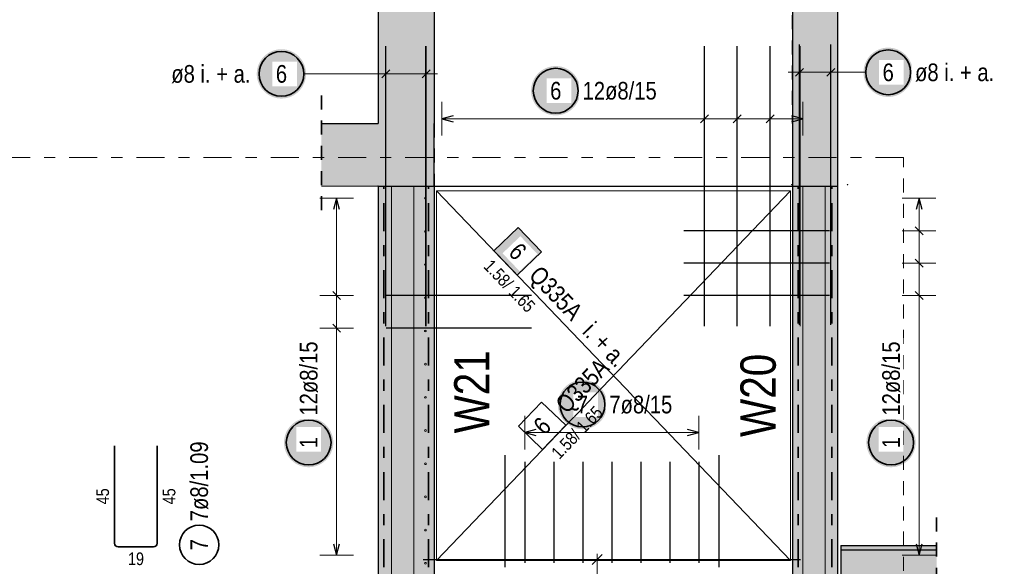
# Model space of a CAD drawing. Header units: millimetres. Extents: x -47 to 138, y -47 to 66.
# Tile 13 of 20: x 30.85 to 39.64, y 31.57 to 36.45. Entities that reach past the tile are written whole.
import ezdxf

# ---------------------------------------------------------------- set-up
doc = ezdxf.new("R2010")
doc.units = ezdxf.units.MM
doc.linetypes.add('DASHDOT', pattern=[1, 0.5, -0.25, 0, -0.25])
doc.linetypes.add('HIDDEN', pattern=[0.375, 0.25, -0.125])
for name, color, linetype, lineweight in [('Achsen', 7, 'Continuous', 20), ('Bewehrung', 7, 'Continuous', 20), ('nplo Bewehrung', 7, 'Continuous', 20), ('Schraffuren', 7, 'Continuous', 20)]:
    doc.layers.add(name, color=color, linetype=linetype, lineweight=lineweight)
doc.styles.add('Arial Narrow', font='ARIALN.TTF')
doc.linetypes.add('STRAKON_Linetype_13', pattern='A,30,[130,ltypeshp.shx,S=3.75,R=-30,X=0,Y=0],-3.75,[130,ltypeshp.shx,S=3.75,R=-30,X=0,Y=0]', length=33.75)

msp = doc.modelspace()

# ---------------------------------------------------------------- hatches: boundary and pattern name
at = {"lineweight": 25, "true_color": 0xffffff}
for points in [[(33.403527, 35.962078), (33.403393, 35.969755), (33.402991, 35.977424), (33.402322, 35.985074), (33.401386, 35.992696), (33.400184, 36.00028), (33.398719, 36.007818), (33.396992, 36.0153), (33.395004, 36.022718), (33.392759, 36.030061), (33.390259, 36.037322), (33.387507, 36.044491), (33.384507, 36.05156), (33.381261, 36.058519), (33.377775, 36.065361), (33.374052, 36.072078), (33.370097, 36.07866), (33.365915, 36.0851), (33.36151, 36.09139), (33.356889, 36.097523), (33.352056, 36.103491), (33.347019, 36.109286), (33.341781, 36.114902), (33.336352, 36.120332), (33.330735, 36.125569), (33.32494, 36.130607), (33.318972, 36.13544), (33.312839, 36.140061), (33.306549, 36.144466), (33.300109, 36.148648), (33.293527, 36.152603), (33.28681, 36.156326), (33.279968, 36.159812), (33.273009, 36.163058), (33.26594, 36.166058), (33.258771, 36.16881), (33.25151, 36.17131), (33.244167, 36.173555), (33.23675, 36.175543), (33.229267, 36.17727), (33.221729, 36.178735), (33.214145, 36.179937), (33.206523, 36.180872), (33.198873, 36.181542), (33.191205, 36.181944), (33.183527, 36.182078), (33.175849, 36.181944), (33.16818, 36.181542), (33.16053, 36.180872), (33.152909, 36.179937), (33.145324, 36.178735), (33.137786, 36.17727), (33.130304, 36.175543), (33.122886, 36.173555), (33.115543, 36.17131), (33.108282, 36.16881), (33.101113, 36.166058), (33.094045, 36.163058), (33.087085, 36.159812), (33.080243, 36.156326), (33.073527, 36.152603), (33.066944, 36.148648), (33.060504, 36.144466), (33.054214, 36.140061), (33.048081, 36.13544), (33.042113, 36.130607), (33.036318, 36.125569), (33.030702, 36.120332), (33.025272, 36.114902), (33.020035, 36.109286), (33.014997, 36.103491), (33.010164, 36.097523), (33.005543, 36.09139), (33.001138, 36.0851), (32.996956, 36.07866), (32.993001, 36.072078), (32.989278, 36.065361), (32.985792, 36.058519), (32.982547, 36.05156), (32.979546, 36.044491), (32.976794, 36.037322), (32.974294, 36.030061), (32.972049, 36.022718), (32.970062, 36.0153), (32.968334, 36.007818), (32.966869, 36.00028), (32.965668, 35.992696), (32.964732, 35.985074), (32.964063, 35.977424), (32.963661, 35.969755), (32.963527, 35.962078), (32.963661, 35.9544), (32.964063, 35.946731), (32.964732, 35.939081), (32.965668, 35.931459), (32.966869, 35.923875), (32.968334, 35.916337), (32.970062, 35.908855), (32.972049, 35.901437), (32.974294, 35.894094), (32.976794, 35.886833), (32.979546, 35.879664), (32.982547, 35.872595), (32.985792, 35.865636), (32.989278, 35.858794), (32.993001, 35.852078), (32.996956, 35.845495), (33.001138, 35.839055), (33.005543, 35.832765), (33.010164, 35.826632), (33.014997, 35.820664), (33.020035, 35.814869), (33.025272, 35.809253), (33.030702, 35.803823), (33.036318, 35.798586), (33.042113, 35.793548), (33.048081, 35.788715), (33.054214, 35.784094), (33.060504, 35.779689), (33.066944, 35.775507), (33.073527, 35.771552), (33.080243, 35.767829), (33.087085, 35.764343), (33.094045, 35.761098), (33.101113, 35.758097), (33.108282, 35.755345), (33.115543, 35.752845), (33.122886, 35.7506), (33.130304, 35.748612), (33.137786, 35.746885), (33.145324, 35.74542), (33.152909, 35.744219), (33.16053, 35.743283), (33.16818, 35.742613), (33.175849, 35.742212), (33.183527, 35.742078), (33.191205, 35.742212), (33.198873, 35.742613), (33.206523, 35.743283), (33.214145, 35.744219), (33.221729, 35.74542), (33.229267, 35.746885), (33.23675, 35.748612), (33.244167, 35.7506), (33.25151, 35.752845), (33.258771, 35.755345), (33.26594, 35.758097), (33.273009, 35.761098), (33.279968, 35.764343), (33.28681, 35.767829), (33.293527, 35.771552), (33.300109, 35.775507), (33.306549, 35.779689), (33.312839, 35.784094), (33.318972, 35.788715), (33.32494, 35.793548), (33.330735, 35.798586), (33.336352, 35.803823), (33.341781, 35.809253), (33.347019, 35.814869), (33.352056, 35.820664), (33.356889, 35.826632), (33.36151, 35.832765), (33.365915, 35.839055), (33.370097, 35.845495), (33.374052, 35.852078), (33.377775, 35.858794), (33.381261, 35.865636), (33.384507, 35.872595), (33.387507, 35.879664), (33.390259, 35.886833), (33.392759, 35.894094), (33.395004, 35.901437), (33.396992, 35.908855), (33.398719, 35.916337), (33.400184, 35.923875), (33.401386, 35.931459), (33.402322, 35.939081), (33.402991, 35.946731)], [(38.820806, 35.976104), (38.820672, 35.983782), (38.820271, 35.99145), (38.819601, 35.9991), (38.818665, 36.006722), (38.817464, 36.014306), (38.815999, 36.021844), (38.814271, 36.029327), (38.812284, 36.036744), (38.810039, 36.044088), (38.807539, 36.051348), (38.804787, 36.058517), (38.801786, 36.065586), (38.798541, 36.072546), (38.795055, 36.079388), (38.791332, 36.086104), (38.787377, 36.092686), (38.783195, 36.099126), (38.77879, 36.105417), (38.774169, 36.111549), (38.769336, 36.117517), (38.764298, 36.123313), (38.759061, 36.128929), (38.753631, 36.134359), (38.748015, 36.139596), (38.74222, 36.144634), (38.736252, 36.149466), (38.730119, 36.154088), (38.723829, 36.158492), (38.717389, 36.162674), (38.710806, 36.166629), (38.70409, 36.170352), (38.697248, 36.173839), (38.690288, 36.177084), (38.68322, 36.180084), (38.676051, 36.182836), (38.66879, 36.185336), (38.661447, 36.187581), (38.654029, 36.189569), (38.646547, 36.191296), (38.639009, 36.192762), (38.631425, 36.193963), (38.623803, 36.194899), (38.616153, 36.195568), (38.608484, 36.19597), (38.600806, 36.196104), (38.593129, 36.19597), (38.58546, 36.195568), (38.57781, 36.194899), (38.570188, 36.193963), (38.562604, 36.192762), (38.555066, 36.191296), (38.547584, 36.189569), (38.540166, 36.187581), (38.532823, 36.185336), (38.525562, 36.182836), (38.518393, 36.180084), (38.511324, 36.177084), (38.504365, 36.173839), (38.497523, 36.170352), (38.490806, 36.166629), (38.484224, 36.162674), (38.477784, 36.158492), (38.471494, 36.154088), (38.465361, 36.149466), (38.459393, 36.144634), (38.453598, 36.139596), (38.447982, 36.134359), (38.442552, 36.128929), (38.437315, 36.123313), (38.432277, 36.117517), (38.427444, 36.111549), (38.422823, 36.105417), (38.418418, 36.099126), (38.414236, 36.092686), (38.410281, 36.086104), (38.406558, 36.079388), (38.403072, 36.072546), (38.399826, 36.065586), (38.396826, 36.058517), (38.394074, 36.051348), (38.391574, 36.044088), (38.389329, 36.036744), (38.387341, 36.029327), (38.385614, 36.021844), (38.384149, 36.014306), (38.382947, 36.006722), (38.382012, 35.9991), (38.381342, 35.99145), (38.38094, 35.983782), (38.380806, 35.976104), (38.38094, 35.968426), (38.381342, 35.960757), (38.382012, 35.953108), (38.382947, 35.945486), (38.384149, 35.937901), (38.385614, 35.930363), (38.387341, 35.922881), (38.389329, 35.915464), (38.391574, 35.90812), (38.394074, 35.900859), (38.396826, 35.89369), (38.399826, 35.886622), (38.403072, 35.879662), (38.406558, 35.87282), (38.410281, 35.866104), (38.414236, 35.859522), (38.418418, 35.853081), (38.422823, 35.846791), (38.427444, 35.840658), (38.432277, 35.834691), (38.437315, 35.828895), (38.442552, 35.823279), (38.447982, 35.817849), (38.453598, 35.812612), (38.459393, 35.807574), (38.465361, 35.802742), (38.471494, 35.79812), (38.477784, 35.793716), (38.484224, 35.789533), (38.490806, 35.785578), (38.497523, 35.781855), (38.504365, 35.778369), (38.511324, 35.775124), (38.518393, 35.772123), (38.525562, 35.769372), (38.532823, 35.766871), (38.540166, 35.764626), (38.547584, 35.762639), (38.555066, 35.760911), (38.562604, 35.759446), (38.570188, 35.758245), (38.57781, 35.757309), (38.58546, 35.75664), (38.593129, 35.756238), (38.600806, 35.756104), (38.608484, 35.756238), (38.616153, 35.75664), (38.623803, 35.757309), (38.631425, 35.758245), (38.639009, 35.759446), (38.646547, 35.760911), (38.654029, 35.762639), (38.661447, 35.764626), (38.66879, 35.766871), (38.676051, 35.769372), (38.68322, 35.772123), (38.690288, 35.775124), (38.697248, 35.778369), (38.70409, 35.781855), (38.710806, 35.785578), (38.717389, 35.789533), (38.723829, 35.793716), (38.730119, 35.79812), (38.736252, 35.802742), (38.74222, 35.807574), (38.748015, 35.812612), (38.753631, 35.817849), (38.759061, 35.823279), (38.764298, 35.828895), (38.769336, 35.834691), (38.774169, 35.840658), (38.77879, 35.846791), (38.783195, 35.853081), (38.787377, 35.859522), (38.791332, 35.866104), (38.795055, 35.87282), (38.798541, 35.879662), (38.801786, 35.886622), (38.804787, 35.89369), (38.807539, 35.900859), (38.810039, 35.90812), (38.812284, 35.915464), (38.814271, 35.922881), (38.815999, 35.930363), (38.817464, 35.937901), (38.818665, 35.945486), (38.819601, 35.953108), (38.820271, 35.960757)], [(35.852538, 35.811948), (35.852404, 35.819626), (35.852003, 35.827295), (35.851333, 35.834945), (35.850397, 35.842566), (35.849196, 35.850151), (35.847731, 35.857689), (35.846003, 35.865171), (35.844016, 35.872589), (35.841771, 35.879932), (35.839271, 35.887193), (35.836519, 35.894362), (35.833518, 35.90143), (35.830273, 35.90839), (35.826787, 35.915232), (35.823064, 35.921948), (35.819109, 35.928531), (35.814927, 35.934971), (35.810522, 35.941261), (35.805901, 35.947394), (35.801068, 35.953362), (35.79603, 35.959157), (35.790793, 35.964773), (35.785363, 35.970203), (35.779747, 35.97544), (35.773952, 35.980478), (35.767984, 35.985311), (35.761851, 35.989932), (35.755561, 35.994337), (35.749121, 35.998519), (35.742538, 36.002474), (35.735822, 36.006197), (35.72898, 36.009683), (35.72202, 36.012928), (35.714952, 36.015929), (35.707783, 36.018681), (35.700522, 36.021181), (35.693179, 36.023426), (35.685761, 36.025413), (35.678279, 36.027141), (35.670741, 36.028606), (35.663157, 36.029807), (35.655535, 36.030743), (35.647885, 36.031412), (35.640216, 36.031814), (35.632538, 36.031948), (35.624861, 36.031814), (35.617192, 36.031412), (35.609542, 36.030743), (35.60192, 36.029807), (35.594336, 36.028606), (35.586798, 36.027141), (35.579316, 36.025413), (35.571898, 36.023426), (35.564555, 36.021181), (35.557294, 36.018681), (35.550125, 36.015929), (35.543056, 36.012928), (35.536097, 36.009683), (35.529255, 36.006197), (35.522538, 36.002474), (35.515956, 35.998519), (35.509516, 35.994337), (35.503226, 35.989932), (35.497093, 35.985311), (35.491125, 35.980478), (35.48533, 35.97544), (35.479714, 35.970203), (35.474284, 35.964773), (35.469047, 35.959157), (35.464009, 35.953362), (35.459176, 35.947394), (35.454555, 35.941261), (35.45015, 35.934971), (35.445968, 35.928531), (35.442013, 35.921948), (35.43829, 35.915232), (35.434804, 35.90839), (35.431558, 35.90143), (35.428558, 35.894362), (35.425806, 35.887193), (35.423306, 35.879932), (35.421061, 35.872589), (35.419073, 35.865171), (35.417346, 35.857689), (35.415881, 35.850151), (35.414679, 35.842566), (35.413744, 35.834945), (35.413074, 35.827295), (35.412672, 35.819626), (35.412538, 35.811948), (35.412672, 35.80427), (35.413074, 35.796602), (35.413744, 35.788952), (35.414679, 35.78133), (35.415881, 35.773746), (35.417346, 35.766208), (35.419073, 35.758725), (35.421061, 35.751308), (35.423306, 35.743965), (35.425806, 35.736704), (35.428558, 35.729535), (35.431558, 35.722466), (35.434804, 35.715507), (35.43829, 35.708665), (35.442013, 35.701948), (35.445968, 35.695366), (35.45015, 35.688926), (35.454555, 35.682636), (35.459176, 35.676503), (35.464009, 35.670535), (35.469047, 35.66474), (35.474284, 35.659123), (35.479714, 35.653694), (35.48533, 35.648456), (35.491125, 35.643419), (35.497093, 35.638586), (35.503226, 35.633965), (35.509516, 35.62956), (35.515956, 35.625378), (35.522538, 35.621423), (35.529255, 35.6177), (35.536097, 35.614214), (35.543056, 35.610968), (35.550125, 35.607968), (35.557294, 35.605216), (35.564555, 35.602716), (35.571898, 35.600471), (35.579316, 35.598483), (35.586798, 35.596756), (35.594336, 35.595291), (35.60192, 35.594089), (35.609542, 35.593153), (35.617192, 35.592484), (35.624861, 35.592082), (35.632538, 35.591948), (35.640216, 35.592082), (35.647885, 35.592484), (35.655535, 35.593153), (35.663157, 35.594089), (35.670741, 35.595291), (35.678279, 35.596756), (35.685761, 35.598483), (35.693179, 35.600471), (35.700522, 35.602716), (35.707783, 35.605216), (35.714952, 35.607968), (35.72202, 35.610968), (35.72898, 35.614214), (35.735822, 35.6177), (35.742538, 35.621423), (35.749121, 35.625378), (35.755561, 35.62956), (35.761851, 35.633965), (35.767984, 35.638586), (35.773952, 35.643419), (35.779747, 35.648456), (35.785363, 35.653694), (35.790793, 35.659123), (35.79603, 35.66474), (35.801068, 35.670535), (35.805901, 35.676503), (35.810522, 35.682636), (35.814927, 35.688926), (35.819109, 35.695366), (35.823064, 35.701948), (35.826787, 35.708665), (35.830273, 35.715507), (35.833518, 35.722466), (35.836519, 35.729535), (35.839271, 35.736704), (35.841771, 35.743965), (35.844016, 35.751308), (35.846003, 35.758725), (35.847731, 35.766208), (35.849196, 35.773746), (35.850397, 35.78133), (35.851333, 35.788952), (35.852003, 35.796602)], [(36.091537, 33.012078), (36.091403, 33.019755), (36.091001, 33.027424), (36.090332, 33.035074), (36.089396, 33.042696), (36.088194, 33.05028), (36.086729, 33.057818), (36.085002, 33.0653), (36.083014, 33.072718), (36.080769, 33.080061), (36.078269, 33.087322), (36.075517, 33.094491), (36.072517, 33.10156), (36.069271, 33.108519), (36.065785, 33.115361), (36.062062, 33.122078), (36.058107, 33.12866), (36.053925, 33.1351), (36.04952, 33.14139), (36.044899, 33.147523), (36.040066, 33.153491), (36.035029, 33.159286), (36.029791, 33.164902), (36.024362, 33.170332), (36.018745, 33.175569), (36.01295, 33.180607), (36.006982, 33.18544), (36.000849, 33.190061), (35.994559, 33.194466), (35.988119, 33.198648), (35.981537, 33.202603), (35.97482, 33.206326), (35.967978, 33.209812), (35.961019, 33.213058), (35.95395, 33.216058), (35.946781, 33.21881), (35.93952, 33.22131), (35.932177, 33.223555), (35.92476, 33.225543), (35.917277, 33.22727), (35.909739, 33.228735), (35.902155, 33.229937), (35.894533, 33.230872), (35.886883, 33.231542), (35.879215, 33.231944), (35.871537, 33.232078), (35.863859, 33.231944), (35.85619, 33.231542), (35.84854, 33.230872), (35.840919, 33.229937), (35.833334, 33.228735), (35.825796, 33.22727), (35.818314, 33.225543), (35.810897, 33.223555), (35.803553, 33.22131), (35.796292, 33.21881), (35.789123, 33.216058), (35.782055, 33.213058), (35.775095, 33.209812), (35.768253, 33.206326), (35.761537, 33.202603), (35.754954, 33.198648), (35.748514, 33.194466), (35.742224, 33.190061), (35.736091, 33.18544), (35.730123, 33.180607), (35.724328, 33.175569), (35.718712, 33.170332), (35.713282, 33.164902), (35.708045, 33.159286), (35.703007, 33.153491), (35.698174, 33.147523), (35.693553, 33.14139), (35.689148, 33.1351), (35.684966, 33.12866), (35.681011, 33.122078), (35.677288, 33.115361), (35.673802, 33.108519), (35.670557, 33.10156), (35.667556, 33.094491), (35.664804, 33.087322), (35.662304, 33.080061), (35.660059, 33.072718), (35.658072, 33.0653), (35.656344, 33.057818), (35.654879, 33.05028), (35.653678, 33.042696), (35.652742, 33.035074), (35.652073, 33.027424), (35.651671, 33.019755), (35.651537, 33.012078), (35.651671, 33.0044), (35.652073, 32.996731), (35.652742, 32.989081), (35.653678, 32.981459), (35.654879, 32.973875), (35.656344, 32.966337), (35.658072, 32.958855), (35.660059, 32.951437), (35.662304, 32.944094), (35.664804, 32.936833), (35.667556, 32.929664), (35.670557, 32.922595), (35.673802, 32.915636), (35.677288, 32.908794), (35.681011, 32.902078), (35.684966, 32.895495), (35.689148, 32.889055), (35.693553, 32.882765), (35.698174, 32.876632), (35.703007, 32.870664), (35.708045, 32.864869), (35.713282, 32.859253), (35.718712, 32.853823), (35.724328, 32.848586), (35.730123, 32.843548), (35.736091, 32.838715), (35.742224, 32.834094), (35.748514, 32.829689), (35.754954, 32.825507), (35.761537, 32.821552), (35.768253, 32.817829), (35.775095, 32.814343), (35.782055, 32.811098), (35.789123, 32.808097), (35.796292, 32.805345), (35.803553, 32.802845), (35.810897, 32.8006), (35.818314, 32.798612), (35.825796, 32.796885), (35.833334, 32.79542), (35.840919, 32.794219), (35.84854, 32.793283), (35.85619, 32.792613), (35.863859, 32.792212), (35.871537, 32.792078), (35.879215, 32.792212), (35.886883, 32.792613), (35.894533, 32.793283), (35.902155, 32.794219), (35.909739, 32.79542), (35.917277, 32.796885), (35.92476, 32.798612), (35.932177, 32.8006), (35.93952, 32.802845), (35.946781, 32.805345), (35.95395, 32.808097), (35.961019, 32.811098), (35.967978, 32.814343), (35.97482, 32.817829), (35.981537, 32.821552), (35.988119, 32.825507), (35.994559, 32.829689), (36.000849, 32.834094), (36.006982, 32.838715), (36.01295, 32.843548), (36.018745, 32.848586), (36.024362, 32.853823), (36.029791, 32.859253), (36.035029, 32.864869), (36.040066, 32.870664), (36.044899, 32.876632), (36.04952, 32.882765), (36.053925, 32.889055), (36.058107, 32.895495), (36.062062, 32.902078), (36.065785, 32.908794), (36.069271, 32.915636), (36.072517, 32.922595), (36.075517, 32.929664), (36.078269, 32.936833), (36.080769, 32.944094), (36.083014, 32.951437), (36.085002, 32.958855), (36.086729, 32.966337), (36.088194, 32.973875), (36.089396, 32.981459), (36.090332, 32.989081), (36.091001, 32.996731)], [(33.646663, 32.672892), (33.646529, 32.68057), (33.646127, 32.688238), (33.645458, 32.695888), (33.644522, 32.70351), (33.643321, 32.711095), (33.641855, 32.718633), (33.640128, 32.726115), (33.638141, 32.733532), (33.635895, 32.740876), (33.633395, 32.748136), (33.630643, 32.755305), (33.627643, 32.762374), (33.624398, 32.769334), (33.620911, 32.776176), (33.617189, 32.782892), (33.613234, 32.789474), (33.609051, 32.795914), (33.604647, 32.802205), (33.600025, 32.808338), (33.595193, 32.814305), (33.590155, 32.820101), (33.584918, 32.825717), (33.579488, 32.831147), (33.573872, 32.836384), (33.568076, 32.841422), (33.562109, 32.846254), (33.555976, 32.850876), (33.549685, 32.85528), (33.543245, 32.859463), (33.536663, 32.863418), (33.529947, 32.867141), (33.523105, 32.870627), (33.516145, 32.873872), (33.509076, 32.876872), (33.501907, 32.879624), (33.494647, 32.882124), (33.487303, 32.88437), (33.479886, 32.886357), (33.472404, 32.888085), (33.464866, 32.88955), (33.457281, 32.890751), (33.449659, 32.891687), (33.442009, 32.892356), (33.434341, 32.892758), (33.426663, 32.892892), (33.418985, 32.892758), (33.411317, 32.892356), (33.403667, 32.891687), (33.396045, 32.890751), (33.38846, 32.88955), (33.380922, 32.888085), (33.37344, 32.886357), (33.366023, 32.88437), (33.358679, 32.882124), (33.351419, 32.879624), (33.34425, 32.876872), (33.337181, 32.873872), (33.330221, 32.870627), (33.323379, 32.867141), (33.316663, 32.863418), (33.310081, 32.859463), (33.303641, 32.85528), (33.29735, 32.850876), (33.291217, 32.846254), (33.28525, 32.841422), (33.279454, 32.836384), (33.273838, 32.831147), (33.268408, 32.825717), (33.263171, 32.820101), (33.258133, 32.814305), (33.253301, 32.808338), (33.248679, 32.802205), (33.244275, 32.795914), (33.240092, 32.789474), (33.236137, 32.782892), (33.232415, 32.776176), (33.228928, 32.769334), (33.225683, 32.762374), (33.222683, 32.755305), (33.219931, 32.748136), (33.217431, 32.740876), (33.215185, 32.733532), (33.213198, 32.726115), (33.211471, 32.718633), (33.210005, 32.711095), (33.208804, 32.70351), (33.207868, 32.695888), (33.207199, 32.688238), (33.206797, 32.68057), (33.206663, 32.672892), (33.206797, 32.665214), (33.207199, 32.657546), (33.207868, 32.649896), (33.208804, 32.642274), (33.210005, 32.634689), (33.211471, 32.627151), (33.213198, 32.619669), (33.215185, 32.612252), (33.217431, 32.604908), (33.219931, 32.597648), (33.222683, 32.590479), (33.225683, 32.58341), (33.228928, 32.57645), (33.232415, 32.569608), (33.236137, 32.562892), (33.240092, 32.55631), (33.244275, 32.54987), (33.248679, 32.543579), (33.253301, 32.537447), (33.258133, 32.531479), (33.263171, 32.525683), (33.268408, 32.520067), (33.273838, 32.514637), (33.279454, 32.5094), (33.28525, 32.504362), (33.291217, 32.49953), (33.29735, 32.494908), (33.303641, 32.490504), (33.310081, 32.486321), (33.316663, 32.482366), (33.323379, 32.478644), (33.330221, 32.475157), (33.337181, 32.471912), (33.34425, 32.468912), (33.351419, 32.46616), (33.358679, 32.46366), (33.366023, 32.461414), (33.37344, 32.459427), (33.380922, 32.4577), (33.38846, 32.456234), (33.396045, 32.455033), (33.403667, 32.454097), (33.411317, 32.453428), (33.418985, 32.453026), (33.426663, 32.452892), (33.434341, 32.453026), (33.442009, 32.453428), (33.449659, 32.454097), (33.457281, 32.455033), (33.464866, 32.456234), (33.472404, 32.4577), (33.479886, 32.459427), (33.487303, 32.461414), (33.494647, 32.46366), (33.501907, 32.46616), (33.509076, 32.468912), (33.516145, 32.471912), (33.523105, 32.475157), (33.529947, 32.478644), (33.536663, 32.482366), (33.543245, 32.486321), (33.549685, 32.490504), (33.555976, 32.494908), (33.562109, 32.49953), (33.568076, 32.504362), (33.573872, 32.5094), (33.579488, 32.514637), (33.584918, 32.520067), (33.590155, 32.525683), (33.595193, 32.531479), (33.600025, 32.537447), (33.604647, 32.543579), (33.609051, 32.54987), (33.613234, 32.55631), (33.617189, 32.562892), (33.620911, 32.569608), (33.624398, 32.57645), (33.627643, 32.58341), (33.630643, 32.590479), (33.633395, 32.597648), (33.635895, 32.604908), (33.638141, 32.612252), (33.640128, 32.619669), (33.641855, 32.627151), (33.643321, 32.634689), (33.644522, 32.642274), (33.645458, 32.649896), (33.646127, 32.657546)], [(38.846666, 32.672894), (38.846532, 32.680572), (38.84613, 32.68824), (38.845461, 32.69589), (38.844525, 32.703512), (38.843323, 32.711096), (38.841858, 32.718634), (38.840131, 32.726117), (38.838143, 32.733534), (38.835898, 32.740877), (38.833398, 32.748138), (38.830646, 32.755307), (38.827646, 32.762376), (38.8244, 32.769335), (38.820914, 32.776177), (38.817191, 32.782894), (38.813236, 32.789476), (38.809054, 32.795916), (38.804649, 32.802206), (38.800028, 32.808339), (38.795196, 32.814307), (38.790158, 32.820102), (38.78492, 32.825719), (38.779491, 32.831148), (38.773874, 32.836386), (38.768079, 32.841424), (38.762111, 32.846256), (38.755978, 32.850877), (38.749688, 32.855282), (38.743248, 32.859464), (38.736666, 32.863419), (38.729949, 32.867142), (38.723107, 32.870628), (38.716148, 32.873874), (38.709079, 32.876874), (38.70191, 32.879626), (38.694649, 32.882126), (38.687306, 32.884371), (38.679889, 32.886359), (38.672406, 32.888086), (38.664868, 32.889551), (38.657284, 32.890753), (38.649662, 32.891689), (38.642012, 32.892358), (38.634344, 32.89276), (38.626666, 32.892894), (38.618988, 32.89276), (38.611319, 32.892358), (38.603669, 32.891689), (38.596048, 32.890753), (38.588463, 32.889551), (38.580925, 32.888086), (38.573443, 32.886359), (38.566026, 32.884371), (38.558682, 32.882126), (38.551421, 32.879626), (38.544252, 32.876874), (38.537184, 32.873874), (38.530224, 32.870628), (38.523382, 32.867142), (38.516666, 32.863419), (38.510084, 32.859464), (38.503643, 32.855282), (38.497353, 32.850877), (38.49122, 32.846256), (38.485252, 32.841424), (38.479457, 32.836386), (38.473841, 32.831148), (38.468411, 32.825719), (38.463174, 32.820102), (38.458136, 32.814307), (38.453303, 32.808339), (38.448682, 32.802206), (38.444277, 32.795916), (38.440095, 32.789476), (38.43614, 32.782894), (38.432417, 32.776177), (38.428931, 32.769335), (38.425686, 32.762376), (38.422685, 32.755307), (38.419933, 32.748138), (38.417433, 32.740877), (38.415188, 32.733534), (38.413201, 32.726117), (38.411473, 32.718634), (38.410008, 32.711096), (38.408807, 32.703512), (38.407871, 32.69589), (38.407202, 32.68824), (38.4068, 32.680572), (38.406666, 32.672894), (38.4068, 32.665216), (38.407202, 32.657547), (38.407871, 32.649897), (38.408807, 32.642276), (38.410008, 32.634691), (38.411473, 32.627153), (38.413201, 32.619671), (38.415188, 32.612254), (38.417433, 32.60491), (38.419933, 32.597649), (38.422685, 32.59048), (38.425686, 32.583412), (38.428931, 32.576452), (38.432417, 32.56961), (38.43614, 32.562894), (38.440095, 32.556311), (38.444277, 32.549871), (38.448682, 32.543581), (38.453303, 32.537448), (38.458136, 32.53148), (38.463174, 32.525685), (38.468411, 32.520069), (38.473841, 32.514639), (38.479457, 32.509402), (38.485252, 32.504364), (38.49122, 32.499531), (38.497353, 32.49491), (38.503643, 32.490505), (38.510084, 32.486323), (38.516666, 32.482368), (38.523382, 32.478645), (38.530224, 32.475159), (38.537184, 32.471914), (38.544252, 32.468913), (38.551421, 32.466161), (38.558682, 32.463661), (38.566026, 32.461416), (38.573443, 32.459429), (38.580925, 32.457701), (38.588463, 32.456236), (38.596048, 32.455035), (38.603669, 32.454099), (38.611319, 32.45343), (38.618988, 32.453028), (38.626666, 32.452894), (38.634344, 32.453028), (38.642012, 32.45343), (38.649662, 32.454099), (38.657284, 32.455035), (38.664868, 32.456236), (38.672406, 32.457701), (38.679889, 32.459429), (38.687306, 32.461416), (38.694649, 32.463661), (38.70191, 32.466161), (38.709079, 32.468913), (38.716148, 32.471914), (38.723107, 32.475159), (38.729949, 32.478645), (38.736666, 32.482368), (38.743248, 32.486323), (38.749688, 32.490505), (38.755978, 32.49491), (38.762111, 32.499531), (38.768079, 32.504364), (38.773874, 32.509402), (38.779491, 32.514639), (38.78492, 32.520069), (38.790158, 32.525685), (38.795196, 32.53148), (38.800028, 32.537448), (38.804649, 32.543581), (38.809054, 32.549871), (38.813236, 32.556311), (38.817191, 32.562894), (38.820914, 32.56961), (38.8244, 32.576452), (38.827646, 32.583412), (38.830646, 32.59048), (38.833398, 32.597649), (38.835898, 32.60491), (38.838143, 32.612254), (38.840131, 32.619671), (38.841858, 32.627153), (38.843323, 32.634691), (38.844525, 32.642276), (38.845461, 32.649897), (38.84613, 32.657547)]]:
    msp.add_hatch(color=7, dxfattribs=at).paths.add_polyline_path(points)
at = {"lineweight": 18, "true_color": 0xffffff}
msp.add_hatch(color=7, dxfattribs=at).paths.add_polyline_path([(35.505457, 34.374284), (35.297959, 34.590951), (35.081292, 34.383453), (35.288791, 34.166786)])
at = {"layer": 'Schraffuren', "lineweight": 25, "true_color": 0xd7ffd7}
for points in [[(34.047723, 35.520094), (34.547723, 35.520094), (34.547723, 37.611077), (34.047723, 37.611077)], [(37.747723, 35.520094), (38.147723, 35.520094), (38.147723, 37.611077), (37.747723, 37.611077)], [(33.540826, 34.960094), (34.544897, 34.960094), (34.544897, 35.520094), (33.540826, 35.520094)], [(37.748089, 34.960094), (38.147723, 34.960094), (38.147723, 35.520094), (37.748089, 35.520094)], [(34.547371, 26.16008), (34.547371, 34.96008), (34.047371, 34.96008), (34.047371, 26.16008)], [(38.147723, 26.160082), (38.147723, 34.960082), (37.747723, 34.960082), (37.747723, 26.160082)], [(38.178089, 31.055034), (39.033515, 31.055034), (39.033515, 31.71518), (38.178089, 31.71518)]]:
    msp.add_hatch(color=254, dxfattribs=at).paths.add_polyline_path(points)
at = {"layer": 'Schraffuren', "lineweight": 25, "true_color": 0xffbf80}
msp.add_hatch(color=31, dxfattribs=at).paths.add_polyline_path([(39.033515, 31.71518), (39.033515, 31.75518), (38.178089, 31.75518), (38.178089, 31.71518)])

# ---------------------------------------------------------------- linework, layer by layer
at = {"color": 3, "linetype": 'Continuous', "lineweight": 25, "ltscale": 0.5}
for p, q in [((37.808368, 33.72412), (37.808368, 36.22412)), ((38.089893, 33.72412), (38.089893, 36.22412)), ((34.115371, 33.710094), (34.115371, 36.210094)), ((34.476896, 33.710094), (34.476896, 36.210094)), ((36.960444, 33.710085), (36.960454, 36.210085)), ((37.253535, 33.710084), (37.253544, 36.210084)), ((37.546626, 33.710083), (37.546635, 36.210083)), ((34.150727, 35.997433), (34.080016, 35.926722)), ((34.512252, 35.997433), (34.441541, 35.926722)), ((37.843724, 36.011459), (37.773013, 35.940749)), ((38.125249, 36.011459), (38.054538, 35.940749)), ((34.715726, 35.588747), (34.615726, 35.561952)), ((34.615726, 35.561952), (34.715726, 35.535157)), ((36.995807, 35.597299), (36.925096, 35.526588)), ((37.288897, 35.597297), (37.218187, 35.526587)), ((37.581988, 35.597296), (37.511277, 35.526586)), ((37.739723, 35.535145), (37.839723, 35.56194)), ((37.839723, 35.56194), (37.739724, 35.588735)), ((33.676662, 34.852077), (33.649867, 34.752077)), ((33.703457, 34.752077), (33.676662, 34.852077)), ((38.876666, 34.85208), (38.849871, 34.75208)), ((38.903461, 34.75208), (38.876666, 34.85208)), ((38.077723, 34.562625), (36.777723, 34.562625)), ((38.84131, 34.597981), (38.912021, 34.52727)), ((38.84131, 34.308526), (38.912021, 34.237816)), ((38.077723, 34.273171), (36.777723, 34.273171)), ((33.641307, 34.01907), (33.712018, 33.948359)), ((38.077723, 33.983717), (36.777723, 33.983717)), ((38.84131, 34.019072), (38.912021, 33.948361)), ((33.641307, 33.729616), (33.712018, 33.658905)), ((35.455725, 32.788872), (35.355725, 32.762078)), ((35.355725, 32.762078), (35.455725, 32.735283)), ((36.909723, 32.762078), (36.809723, 32.788872)), ((36.809723, 32.735283), (36.909723, 32.762078)), ((35.177723, 32.560082), (35.177723, 31.560082)), ((37.087723, 32.560082), (37.087723, 31.560082)), ((35.355725, 32.500082), (35.355725, 31.600082)), ((35.614724, 32.500082), (35.614724, 31.600082)), ((35.873724, 32.500082), (35.873724, 31.600082)), ((36.132724, 32.500082), (36.132724, 31.600082)), ((36.391724, 32.500082), (36.391724, 31.600082)), ((36.650724, 32.500082), (36.650724, 31.600082)), ((36.909723, 32.500082), (36.909723, 31.600082)), ((33.649869, 31.768081), (33.676664, 31.668081)), ((33.676664, 31.668081), (33.703459, 31.768081)), ((38.849871, 31.768082), (38.876666, 31.668082)), ((38.876666, 31.668082), (38.903461, 31.768082)), ((36.04604, 31.674276), (35.957652, 31.585888)), ((34.447723, 31.630082), (35.247723, 31.630082)), ((35.247723, 31.630082), (37.017723, 31.630082)), ((37.017723, 31.630082), (37.817723, 31.630082))]:
    msp.add_line(p, q, dxfattribs=at)
at = {"color": 9, "linetype": 'Continuous', "lineweight": 0, "ltscale": 0.5}
for p, q in [((34.469371, 33.710094), (34.469371, 36.210094)), ((34.469371, 33.710088), (34.469371, 36.210088)), ((37.815723, 33.710088), (37.815723, 36.210088)), ((37.727722, 34.920085), (34.567371, 34.920082)), ((34.567371, 34.920082), (34.567371, 31.620085)), ((37.727722, 31.620085), (37.727722, 34.920085)), ((35.506308, 33.03425), (35.29881, 32.817583)), ((35.722975, 32.826752), (35.506308, 33.03425)), ((35.29881, 32.817583), (35.515477, 32.610085)), ((35.515477, 32.610085), (35.722975, 32.826752)), ((34.567371, 31.620085), (37.727722, 31.620085)), ((34.567371, 31.620085), (34.567371, 31.620085))]:
    msp.add_line(p, q, dxfattribs=at)
at = {"color": 5, "linetype": 'Continuous', "lineweight": 18, "ltscale": 0.5}
for p, q in [((34.115371, 36.112078), (34.115371, 35.812078)), ((34.476896, 36.112078), (34.476896, 35.812078)), ((37.808368, 36.126104), (37.808368, 35.826104)), ((38.089893, 36.126104), (38.089893, 35.826104)), ((33.383527, 35.962078), (34.015371, 35.962078)), ((34.015371, 35.962078), (34.576896, 35.962078)), ((37.708368, 35.976104), (38.189893, 35.976104)), ((38.400806, 35.976104), (38.189893, 35.976104)), ((34.615726, 35.711952), (34.615725, 35.411952)), ((36.960452, 35.711943), (36.960451, 35.411943)), ((37.253543, 35.711942), (37.253541, 35.411942)), ((37.546633, 35.711941), (37.546632, 35.411941)), ((37.839723, 35.41194), (37.839724, 35.71194)), ((34.615726, 35.561952), (37.839723, 35.56194)), ((33.826662, 34.852077), (33.526662, 34.852077)), ((33.676664, 31.668081), (33.676662, 34.852077)), ((39.026666, 34.85208), (38.726666, 34.85208)), ((38.876666, 31.668082), (38.876666, 34.85208)), ((38.726666, 34.562625), (39.026666, 34.562625)), ((38.726666, 34.273171), (39.026666, 34.273171)), ((33.526662, 33.983714), (33.826662, 33.983715)), ((38.726666, 33.983717), (39.026666, 33.983717)), ((33.526662, 33.69426), (33.826662, 33.69426)), ((35.355725, 32.912078), (35.355725, 32.612078)), ((36.909723, 32.612078), (36.909723, 32.912078)), ((36.909723, 32.762078), (35.355725, 32.762078)), ((33.526664, 31.668081), (33.826664, 31.668081)), ((36.001846, 31.34297), (36.001846, 31.680082)), ((38.726666, 31.668082), (39.026666, 31.668082))]:
    msp.add_line(p, q, dxfattribs=at)
at = {"color": 2, "linetype": 'HIDDEN', "lineweight": 35, "ltscale": 0.5}
for p, q in [((33.540826, 35.770094), (33.540826, 34.710094)), ((39.033515, 32.00518), (39.033515, 29.410841))]:
    msp.add_line(p, q, dxfattribs=at)
at = {"color": 9, "linetype": 'DASHDOT', "lineweight": 0, "ltscale": 0.5}
msp.add_line((38.73886, 35.216646), (15.524398, 35.216646), dxfattribs=at)
at = {"color": 9, "linetype": 'HIDDEN', "lineweight": 0, "ltscale": 0.5}
msp.add_line((38.73886, 26.803692), (38.73886, 35.216646), dxfattribs=at)
at = {"color": 2, "linetype": 'DASHDOT', "lineweight": 35, "ltscale": 0.5}
for p, q in [((34.097371, 26.16008), (34.097371, 34.96008)), ((34.497371, 26.16008), (34.497371, 34.96008)), ((37.797723, 26.160082), (37.797723, 34.960082)), ((38.097723, 26.160082), (38.097723, 34.960082))]:
    msp.add_line(p, q, dxfattribs=at)
at = {"color": 7, "linetype": 'Continuous', "lineweight": 18, "ltscale": 0.5}
for p, q in [((37.727722, 34.920085), (34.567371, 34.920082)), ((34.567371, 34.920082), (34.567371, 31.620085)), ((37.727722, 31.620085), (37.727722, 34.920085)), ((34.567371, 31.620085), (37.727722, 31.620085)), ((34.567371, 31.620085), (34.567371, 31.620085))]:
    msp.add_line(p, q, dxfattribs=at)
at = {"color": 2, "linetype": 'Continuous', "lineweight": 35, "ltscale": 0.5}
for p, q in [((35.297959, 34.590951), (35.081292, 34.383453)), ((35.505457, 34.374284), (35.297959, 34.590951)), ((35.081292, 34.383453), (35.288791, 34.166786)), ((35.288791, 34.166786), (35.505457, 34.374284)), ((31.694065, 31.774081), (31.694065, 32.642081)), ((32.074065, 32.642081), (32.074065, 31.774081)), ((32.042065, 31.742081), (31.726065, 31.742081))]:
    msp.add_line(p, q, dxfattribs=at)
for centre, radius in [((33.183527, 35.962078), 0.2), ((38.600806, 35.976104), 0.2), ((35.632538, 35.811948), 0.2), ((35.871537, 33.012078), 0.2), ((33.426663, 32.672892), 0.2), ((38.626666, 32.672894), 0.2), ((32.449065, 31.760663), 0.175)]:
    msp.add_circle(centre, radius, dxfattribs=at)
at = {"color": 9, "linetype": 'Continuous', "lineweight": 0}
for centre in [(34.047371, 34.960094), (37.740368, 34.97412), (38.237894, 34.97412)]:
    msp.add_circle(centre, 0.00222, dxfattribs=at)
at = {"color": 9, "linetype": 'Continuous', "lineweight": 0, "ltscale": 0.5}
for centre in [(34.469371, 34.852094), (34.469371, 34.852094), (34.469371, 34.556094), (34.469371, 34.556094), (34.469371, 34.260094), (34.469371, 34.260094), (34.469371, 33.964095), (34.469371, 33.964095), (34.469371, 33.668095), (34.469371, 33.668095), (34.469371, 33.372095), (34.469371, 33.372095), (34.469371, 33.076095), (34.469371, 33.076095), (34.469371, 32.780095), (34.469371, 32.780095), (34.469371, 32.484096), (34.469371, 32.484096), (34.469371, 32.188096), (34.469371, 32.188096), (34.469371, 31.892096), (34.469371, 31.892096), (34.469371, 31.596096), (34.469371, 31.596096)]:
    msp.add_circle(centre, 0.008, dxfattribs=at)
at = {"color": 2, "linetype": 'Continuous', "lineweight": 35, "ltscale": 0.5}
for centre, start, end in [((31.726065, 31.774081), 180, 270), ((32.042065, 31.774081), 270, 0)]:
    msp.add_arc(centre, 0.032, start, end, dxfattribs=at)
at = {"layer": 'Achsen', "color": 3, "linetype": 'Continuous', "lineweight": 25}
for p, q in [((34.544897, 34.960094), (37.748089, 34.960094)), ((34.547371, 34.960082), (34.547371, 34.96008)), ((34.547371, 34.960082), (37.747723, 34.960082))]:
    msp.add_line(p, q, dxfattribs=at)
at = {"layer": 'Bewehrung', "color": 2, "linetype": 'HIDDEN', "lineweight": 35, "ltscale": 0.5}
for p, q in [((37.748089, 37.611077), (37.748089, 35.520094)), ((34.547723, 35.520094), (34.547723, 34.960094))]:
    msp.add_line(p, q, dxfattribs=at)
at = {"layer": 'nplo Bewehrung', "color": 9, "linetype": 'Continuous', "lineweight": 0, "ltscale": 0.5}
for p, q in [((34.165808, 26.160082), (34.165808, 34.960082)), ((34.166174, 26.160082), (34.166174, 34.960082)), ((34.365808, 26.160082), (34.365808, 34.960082)), ((34.365808, 26.160082), (34.365808, 34.960082)), ((37.837723, 26.160082), (37.837723, 34.960082)), ((37.838089, 26.160082), (37.838089, 34.960082)), ((38.037723, 26.160082), (38.037723, 34.960082)), ((38.037723, 26.160082), (38.037723, 34.960082))]:
    msp.add_line(p, q, dxfattribs=at)
for centre in [(34.469371, 34.852082), (34.469371, 34.852082), (34.469371, 34.556082), (34.469371, 34.556082), (34.469371, 34.260082), (34.469371, 34.260082), (34.469371, 33.964082), (34.469371, 33.964082), (34.469371, 33.668083), (34.469371, 33.668083), (34.469371, 33.372083), (34.469371, 33.372083), (34.469371, 33.076083), (34.469371, 33.076083), (34.469371, 32.780083), (34.469371, 32.780083), (34.469371, 32.484083), (34.469371, 32.484083), (34.469371, 32.188084), (34.469371, 32.188084), (34.469371, 31.892084), (34.469371, 31.892084), (34.469371, 31.596084), (34.469371, 31.596084)]:
    msp.add_circle(centre, 0.008, dxfattribs=at)
at = {"layer": 'Schraffuren', "color": 3, "linetype": 'Continuous', "lineweight": 25}
for p, q in [((34.047723, 37.611077), (34.047723, 35.520094)), ((34.547723, 37.611077), (34.547723, 35.520094)), ((37.747723, 37.611077), (37.747723, 35.520094)), ((38.147723, 37.611077), (38.147723, 35.520094)), ((33.540826, 35.520094), (34.047723, 35.520094)), ((34.544897, 35.520094), (34.544897, 34.960094)), ((34.544897, 35.520094), (34.547723, 35.520094)), ((37.747723, 35.520094), (37.748089, 35.520094)), ((37.748089, 35.520094), (37.748089, 34.960094)), ((38.147723, 35.520094), (38.147723, 34.960094)), ((34.047371, 34.96008), (34.047371, 26.16008)), ((34.047371, 34.96008), (34.547371, 34.96008)), ((34.547371, 34.96008), (34.547371, 26.16008)), ((37.747723, 34.960082), (37.747723, 26.160082)), ((37.747723, 34.960082), (38.147723, 34.960082)), ((38.147723, 34.960082), (38.147723, 26.160082)), ((38.178089, 31.75518), (38.178089, 31.71518)), ((38.178089, 31.75518), (39.033515, 31.75518)), ((38.178089, 31.71518), (38.178089, 31.055034)), ((38.178089, 31.71518), (39.033515, 31.71518))]:
    msp.add_line(p, q, dxfattribs=at)
at = {"layer": 'Schraffuren', "color": 6, "linetype": 'STRAKON_Linetype_13', "lineweight": 13, "ltscale": 0.01}
for p, q in [((33.540826, 34.960094), (34.544897, 34.960094)), ((37.748089, 34.960094), (38.147723, 34.960094))]:
    msp.add_line(p, q, dxfattribs=at)

# ---------------------------------------------------------------- texts
at = {"color": 1, "lineweight": 70, "style": 'Arial Narrow'}
for s, p in [('W21', (35.041039, 32.754557)), ('W20', (37.596788, 32.72272))]:
    msp.add_text(s, height=0.315, rotation=90, dxfattribs=at).set_placement(p)
at = {"color": 9, "lineweight": 0, "insert": (35.419702, 32.840804), "char_height": 0.1575, "attachment_point": 1, "rotation": 46.2383314, "line_spacing_factor": 0.9, "style": 'Arial Narrow'}
msp.add_mtext('6', dxfattribs=at)
at = {"color": 2, "lineweight": 35, "char_height": 0.1575, "attachment_point": 1, "rotation": 90, "line_spacing_factor": 0.9, "style": 'Arial Narrow'}
for s, insert in [('7ø8/1.09', (32.370315, 31.970663)), ('7', (32.370315, 31.71105))]:
    msp.add_mtext(s, dxfattribs=dict(at, insert=insert))
at = {"color": 3, "lineweight": 25, "char_height": 0.1125, "attachment_point": 1, "rotation": 90, "line_spacing_factor": 0.9, "style": 'Arial Narrow'}
for insert in [(31.531565, 32.121206), (32.124065, 32.121206)]:
    msp.add_mtext('45', dxfattribs=dict(at, insert=insert))
at = {"color": 3, "lineweight": 25, "insert": (31.81319, 31.692081), "char_height": 0.1125, "attachment_point": 1, "line_spacing_factor": 0.9, "style": 'Arial Narrow'}
msp.add_mtext('19', dxfattribs=at)

# ---------------------------------------------------------------- next in the draw order: texts
at = {"color": 2, "lineweight": 35, "char_height": 0.1575, "attachment_point": 1, "line_spacing_factor": 0.9, "style": 'Arial Narrow', "bg_fill": 3, "box_fill_scale": 1.2, "bg_fill_color": 256, "bg_fill_true_color": 13158600, "bg_fill_transparency": 0}
for s, insert in [('ø8 i. + a.', (32.200127, 36.040828)), ('6', (33.133914, 36.040828)), ('6', (38.551194, 36.054854)), ('ø8 i. + a.', (38.840806, 36.054854)), ('7', (35.821924, 33.090828)), ('7ø8/15', (36.111537, 33.090828))]:
    msp.add_mtext(s, dxfattribs=dict(at, insert=insert))
for s, insert, rotation in [('6', (35.582926, 35.890698), 359.9997845), ('12ø8/15', (35.872539, 35.890697), 359.9997845), ('12ø8/15', (33.347913, 32.912892), 90.0000362), ('12ø8/15', (38.547916, 32.912894), 90), ('1', (33.347913, 32.623279), 90.0000362), ('1', (38.547916, 32.623281), 90)]:
    msp.add_mtext(s, dxfattribs=dict(at, insert=insert, rotation=rotation))

# ---------------------------------------------------------------- next in the draw order: linework, layer by layer
at = {"color": 7, "linetype": 'Continuous', "lineweight": 18, "ltscale": 0.5}
msp.add_line((37.727722, 31.620085), (34.567371, 34.920082), dxfattribs=at)

# ---------------------------------------------------------------- next in the draw order: texts
at = {"color": 9, "lineweight": 0, "insert": (35.55881, 32.568585), "char_height": 0.1125, "attachment_point": 1, "rotation": 46.2383314, "line_spacing_factor": 0.9, "style": 'Arial Narrow'}
msp.add_mtext(' 1.58/ 1.65', dxfattribs=at)

# ---------------------------------------------------------------- next in the draw order: texts
at = {"color": 2, "lineweight": 35, "char_height": 0.1575, "attachment_point": 1, "rotation": 313.7616887, "line_spacing_factor": 0.9, "style": 'Arial Narrow', "bg_fill": 3, "box_fill_scale": 1.2, "bg_fill_color": 256, "bg_fill_true_color": 13158600, "bg_fill_transparency": 0}
for s, insert in [('6', (35.315935, 34.469168)), ('Q335A', (35.497749, 34.263055))]:
    msp.add_mtext(s, dxfattribs=dict(at, insert=insert))

# ---------------------------------------------------------------- next in the draw order: linework, layer by layer
at = {"color": 3, "linetype": 'Continuous', "lineweight": 25, "ltscale": 0.5}
msp.add_line((35.417371, 33.694261), (34.117371, 33.694261), dxfattribs=at)

# ---------------------------------------------------------------- next in the draw order: texts
at = {"color": 2, "lineweight": 35, "attachment_point": 1, "rotation": 313.7616887, "line_spacing_factor": 0.9, "style": 'Arial Narrow', "bg_fill": 3, "box_fill_scale": 1.2, "bg_fill_color": 256, "bg_fill_true_color": 13158600, "bg_fill_transparency": 0}
for s, insert, char_height in [(' 1.58/ 1.65', (35.037959, 34.341953), 0.1125), (' i. + a.', (35.941836, 33.799345), 0.1575)]:
    msp.add_mtext(s, dxfattribs=dict(at, insert=insert, char_height=char_height))

# ---------------------------------------------------------------- next in the draw order: linework, layer by layer
at = {"color": 9, "linetype": 'Continuous', "lineweight": 0, "ltscale": 0.5}
msp.add_line((37.727722, 34.920085), (34.567371, 31.620085), dxfattribs=at)
at = {"color": 3, "linetype": 'Continuous', "lineweight": 25, "ltscale": 0.5}
msp.add_line((35.417371, 33.983716), (34.117371, 33.983715), dxfattribs=at)

# ---------------------------------------------------------------- next in the draw order: texts
at = {"color": 9, "lineweight": 0, "insert": (35.617766, 33.031355), "char_height": 0.1575, "attachment_point": 1, "rotation": 46.2383314, "line_spacing_factor": 0.9, "style": 'Arial Narrow'}
msp.add_mtext('Q335A', dxfattribs=at)

doc.saveas('drawing.dxf')
